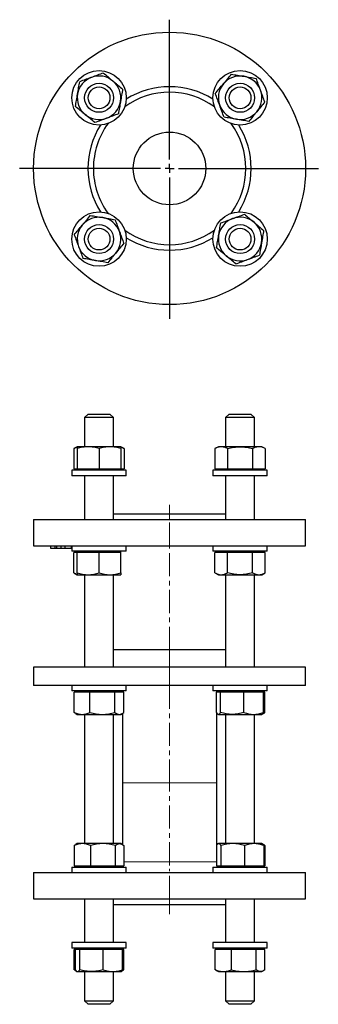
# Model space of a CAD drawing. Header units: millimetres. Extents: x 25 to 573, y 24 to 567.
# Tile 1 of 2: x 25 to 190, y 24 to 567. Entities that reach past the tile are written whole.
import ezdxf

# ---------------------------------------------------------------- set-up
doc = ezdxf.new("R2010")
doc.units = ezdxf.units.MM
doc.linetypes.add('CENTERX2', pattern=[20.32, 12.7, -2.54, 2.54, -2.54])
doc.layers.add('FORMAT', color=7, linetype='Continuous')

# ---------------------------------------------------------------- blocks, each defined once
blk = doc.blocks.new('SW_CENTERMARKSYMBOL_0')
at = {"layer": 'FORMAT', "color": 0}
for p, q in [((0, 5), (0, 81.9)), ((-5, 0), (-82.67, 0)), ((0, 0), (-2.5, 0)), ((0, 0), (0, 2.5)), ((0, 0), (0, -2.5)), ((0, 0), (2.5, 0)), ((5, 0), (82.04, 0)), ((0, -5), (0, -82.81))]:
    blk.add_line(p, q, dxfattribs=at)

msp = doc.modelspace()

# ---------------------------------------------------------------- linework, layer by layer
at = {"color": 7, "linetype": 'Continuous', "lineweight": 25}
for p, q in [((62.76, 349.44), (60.76, 347.44)), ((60.76, 347.44), (60.76, 331.44)), ((76.76, 347.44), (60.76, 347.44)), ((62.76, 349.44), (74.76, 349.44)), ((76.76, 347.44), (74.76, 349.44)), ((76.76, 331.44), (76.76, 347.44)), ((140.55, 349.44), (138.55, 347.44)), ((138.55, 347.44), (138.55, 331.44)), ((145.57, 347.44), (138.55, 347.44)), ((140.55, 349.44), (145.81, 349.44)), ((154.55, 347.44), (145.57, 347.44)), ((145.81, 349.44), (152.55, 349.44)), ((154.55, 347.44), (152.55, 349.44)), ((154.55, 331.44), (154.55, 347.44)), ((56.76, 331.44), (54.91, 330.37)), ((62.76, 331.44), (56.76, 331.44)), ((74.76, 331.44), (62.76, 331.44)), ((80.76, 331.44), (74.76, 331.44)), ((82.62, 330.37), (80.76, 331.44)), ((134.55, 331.44), (132.69, 330.37)), ((136.15, 331.44), (134.55, 331.44)), ((146.55, 331.44), (136.15, 331.44)), ((156.94, 331.44), (146.55, 331.44)), ((158.55, 331.44), (156.94, 331.44)), ((160.4, 330.37), (158.55, 331.44)), ((54.91, 330.37), (54.91, 319.24)), ((56.76, 330.37), (56.76, 319.24)), ((68.76, 330.37), (68.76, 319.24)), ((80.76, 330.37), (80.76, 319.24)), ((82.62, 330.37), (82.62, 319.24)), ((132.69, 330.37), (132.69, 319.24)), ((139.62, 330.37), (139.62, 319.24)), ((153.47, 330.37), (153.47, 319.24)), ((160.4, 330.37), (160.4, 319.24)), ((53.76, 318.44), (53.76, 315.44)), ((83.76, 318.44), (53.76, 318.44)), ((83.76, 315.44), (53.76, 315.44)), ((54.91, 319.24), (56.76, 319.24)), ((56.76, 319.24), (56.76, 318.44)), ((56.76, 319.24), (62.76, 319.24)), ((60.76, 315.44), (60.76, 291.44)), ((62.76, 319.24), (68.76, 319.24)), ((68.76, 319.24), (74.76, 319.24)), ((74.76, 319.24), (80.76, 319.24)), ((76.76, 291.44), (76.76, 315.44)), ((80.76, 318.44), (80.76, 319.24)), ((80.76, 319.24), (82.62, 319.24)), ((83.76, 315.44), (83.76, 318.44)), ((131.55, 318.44), (131.55, 315.44)), ((146.55, 318.44), (131.55, 318.44)), ((146.55, 315.44), (131.55, 315.44)), ((132.69, 319.24), (136.15, 319.24)), ((134.55, 319.24), (134.55, 318.44)), ((136.15, 319.24), (139.62, 319.24)), ((138.55, 315.44), (138.55, 291.44)), ((139.62, 319.24), (146.55, 319.24)), ((146.55, 319.24), (153.47, 319.24)), ((161.55, 318.44), (146.55, 318.44)), ((161.55, 315.44), (146.55, 315.44)), ((153.47, 319.24), (156.94, 319.24)), ((154.55, 291.44), (154.55, 315.44)), ((156.94, 319.24), (160.4, 319.24)), ((158.55, 318.44), (158.55, 319.24)), ((161.55, 315.44), (161.55, 318.44)), ((76.76, 294.44), (138.55, 294.44)), ((32.66, 291.44), (32.66, 276.94)), ((32.66, 291.44), (182.66, 291.44)), ((182.66, 276.94), (182.66, 291.44)), ((32.66, 276.94), (182.66, 276.94)), ((42.23, 275.44), (42.23, 276.94)), ((44.6, 275.44), (44.6, 276.94)), ((45.51, 275.44), (45.51, 276.94)), ((47.8, 275.44), (47.8, 276.94)), ((50.03, 275.44), (50.03, 276.94)), ((53.66, 275.44), (53.66, 276.94)), ((53.76, 276.94), (53.76, 273.94)), ((83.76, 273.94), (83.76, 276.94)), ((131.55, 276.94), (131.55, 273.94)), ((161.55, 273.94), (161.55, 276.94)), ((44.6, 275.44), (42.23, 275.44)), ((45.51, 275.44), (44.6, 275.44)), ((47.8, 275.44), (45.51, 275.44)), ((50.03, 275.44), (47.8, 275.44)), ((53.66, 275.44), (50.03, 275.44)), ((83.76, 273.94), (53.76, 273.94)), ((54.91, 262.01), (54.91, 273.14)), ((56.76, 273.14), (54.91, 273.14)), ((56.76, 273.94), (56.76, 273.14)), ((56.76, 262.01), (56.76, 273.14)), ((62.76, 273.14), (56.76, 273.14)), ((68.76, 273.14), (62.76, 273.14)), ((68.76, 262.01), (68.76, 273.14)), ((74.76, 273.14), (68.76, 273.14)), ((80.76, 273.14), (74.76, 273.14)), ((80.76, 273.14), (80.76, 273.94)), ((80.76, 262.01), (80.76, 273.14)), ((146.55, 273.94), (131.55, 273.94)), ((132.69, 262.01), (132.69, 273.14)), ((136.15, 273.14), (132.69, 273.14)), ((134.55, 273.94), (134.55, 273.14)), ((139.62, 273.14), (136.15, 273.14)), ((139.62, 262.01), (139.62, 273.14)), ((146.55, 273.14), (139.62, 273.14)), ((161.55, 273.94), (146.55, 273.94)), ((153.47, 273.14), (146.55, 273.14)), ((153.47, 262.01), (153.47, 273.14)), ((156.94, 273.14), (153.47, 273.14)), ((160.4, 273.14), (156.94, 273.14)), ((158.55, 273.14), (158.55, 273.94)), ((160.4, 262.01), (160.4, 273.14)), ((54.91, 262.01), (56.76, 260.94)), ((56.76, 260.94), (62.76, 260.94)), ((60.76, 260.94), (60.76, 210.04)), ((62.76, 260.94), (74.76, 260.94)), ((74.76, 260.94), (80.76, 260.94)), ((76.76, 210.04), (76.76, 260.94)), ((132.69, 262.01), (134.55, 260.94)), ((134.55, 260.94), (136.15, 260.94)), ((136.15, 260.94), (146.55, 260.94)), ((138.55, 260.94), (138.55, 210.04)), ((146.55, 260.94), (156.94, 260.94)), ((154.55, 210.04), (154.55, 260.94)), ((156.94, 260.94), (158.55, 260.94)), ((158.55, 260.94), (160.4, 262.01)), ((138.55, 219.54), (76.76, 219.54)), ((32.66, 210.04), (32.66, 200.04)), ((182.66, 210.04), (32.66, 210.04)), ((182.66, 200.04), (182.66, 210.04)), ((182.66, 200.04), (32.66, 200.04)), ((53.76, 200.04), (53.76, 197.04)), ((83.76, 197.04), (53.76, 197.04)), ((55.07, 185.11), (55.07, 196.24)), ((59.42, 196.24), (55.07, 196.24)), ((56.76, 197.04), (56.76, 196.24)), ((63.77, 196.24), (59.42, 196.24)), ((63.77, 185.11), (63.77, 196.24)), ((70.62, 196.24), (63.77, 196.24)), ((77.46, 196.24), (70.62, 196.24)), ((77.46, 185.11), (77.46, 196.24)), ((79.96, 196.24), (77.46, 196.24)), ((82.45, 196.24), (79.96, 196.24)), ((80.76, 196.24), (80.76, 197.04)), ((81.66, 197.04), (81.66, 196.24)), ((82.45, 185.11), (82.45, 196.24)), ((83.76, 197.04), (83.76, 200.04)), ((131.55, 200.04), (131.55, 197.04)), ((146.55, 197.04), (131.55, 197.04)), ((133.62, 185.11), (133.62, 196.24)), ((134.69, 196.24), (133.62, 196.24)), ((133.66, 196.24), (133.66, 197.04)), ((134.55, 197.04), (134.55, 196.24)), ((135.76, 196.24), (134.69, 196.24)), ((135.76, 185.11), (135.76, 196.24)), ((142.22, 196.24), (135.76, 196.24)), ((148.68, 196.24), (142.22, 196.24)), ((161.55, 197.04), (146.55, 197.04)), ((148.68, 185.11), (148.68, 196.24)), ((154.08, 196.24), (148.68, 196.24)), ((159.47, 196.24), (154.08, 196.24)), ((158.55, 196.24), (158.55, 197.04)), ((159.47, 185.11), (159.47, 196.24)), ((160.24, 196.24), (159.47, 196.24)), ((160.24, 185.11), (160.24, 196.24)), ((161.55, 197.04), (161.55, 200.04)), ((55.9, 184.54), (56.76, 184.04)), ((80.76, 184.04), (81.63, 184.54)), ((81.66, 184.56), (81.66, 146.44)), ((133.66, 146.44), (133.66, 185.05)), ((133.66, 184.77), (133.87, 184.69)), ((133.68, 184.54), (133.66, 184.56)), ((133.68, 184.54), (134.36, 184.14)), ((158.7, 184.12), (159.41, 184.54)), ((56.76, 184.04), (59.42, 184.04)), ((59.42, 184.04), (70.62, 184.04)), ((60.76, 184.04), (60.76, 112.94)), ((70.62, 184.04), (79.96, 184.04)), ((76.76, 112.94), (76.76, 184.04)), ((79.96, 184.04), (80.76, 184.04)), ((134.4, 184.12), (134.55, 184.04)), ((134.55, 184.04), (134.69, 184.04)), ((134.69, 184.04), (142.22, 184.04)), ((138.55, 184.04), (138.55, 112.94)), ((142.22, 184.04), (154.08, 184.04)), ((154.08, 184.04), (158.55, 184.04)), ((154.55, 112.94), (154.55, 184.04)), ((158.55, 184.04), (158.7, 184.12)), ((81.66, 146.44), (81.66, 112.42)), ((133.66, 112.09), (133.66, 146.44)), ((55.13, 111.87), (55.13, 100.74)), ((56.76, 112.94), (56.01, 112.5)), ((59.6, 112.94), (56.76, 112.94)), ((70.89, 112.94), (59.6, 112.94)), ((64.08, 111.87), (64.08, 100.74)), ((80.06, 112.94), (70.89, 112.94)), ((77.71, 111.87), (77.71, 100.74)), ((80.76, 112.94), (80.06, 112.94)), ((81.52, 112.5), (80.76, 112.94)), ((82.4, 111.87), (82.4, 100.74)), ((133.51, 111.87), (133.51, 100.74)), ((133.73, 112.21), (133.66, 112.18)), ((134.31, 112.8), (133.79, 112.5)), ((134.55, 112.94), (134.35, 112.83)), ((134.74, 112.94), (134.55, 112.94)), ((142.49, 112.94), (134.74, 112.94)), ((135.97, 111.87), (135.97, 100.74)), ((154.3, 112.94), (142.49, 112.94)), ((149.01, 111.87), (149.01, 100.74)), ((158.55, 112.94), (154.3, 112.94)), ((158.74, 112.83), (158.55, 112.94)), ((159.3, 112.5), (158.74, 112.83)), ((159.59, 111.87), (159.59, 100.74)), ((160.18, 111.87), (160.18, 100.74)), ((53.76, 99.94), (53.76, 96.94)), ((53.76, 99.94), (83.76, 99.94)), ((55.13, 100.74), (59.6, 100.74)), ((56.76, 100.74), (56.76, 99.94)), ((59.6, 100.74), (64.08, 100.74)), ((64.08, 100.74), (70.89, 100.74)), ((70.89, 100.74), (77.71, 100.74)), ((77.71, 100.74), (80.06, 100.74)), ((80.06, 100.74), (82.4, 100.74)), ((80.76, 99.94), (80.76, 100.74)), ((83.76, 96.94), (83.76, 99.94)), ((131.55, 99.94), (131.55, 96.94)), ((131.55, 99.94), (161.55, 99.94)), ((133.51, 100.74), (134.74, 100.74)), ((134.55, 100.74), (134.55, 99.94)), ((134.74, 100.74), (135.97, 100.74)), ((135.97, 100.74), (142.49, 100.74)), ((142.49, 100.74), (149.01, 100.74)), ((149.01, 100.74), (154.3, 100.74)), ((154.3, 100.74), (159.59, 100.74)), ((158.55, 99.94), (158.55, 100.74)), ((159.59, 100.74), (160.18, 100.74)), ((161.55, 96.94), (161.55, 99.94)), ((32.66, 96.94), (32.66, 82.44)), ((32.66, 96.94), (182.66, 96.94)), ((182.66, 82.44), (182.66, 96.94)), ((32.66, 82.44), (182.66, 82.44)), ((60.76, 82.44), (60.76, 58.44)), ((76.76, 58.44), (76.76, 82.44)), ((138.55, 82.44), (138.55, 58.44)), ((154.55, 58.44), (154.55, 82.44)), ((76.76, 79.44), (138.55, 79.44)), ((53.76, 58.44), (53.76, 55.44)), ((83.76, 58.44), (53.76, 58.44)), ((83.76, 55.44), (53.76, 55.44)), ((55.11, 43.51), (55.11, 54.64)), ((55.77, 54.64), (55.11, 54.64)), ((55.77, 43.51), (55.77, 54.64)), ((56.94, 54.64), (55.77, 54.64)), ((56.76, 55.44), (56.76, 54.64)), ((58.11, 54.64), (56.94, 54.64)), ((58.11, 43.51), (58.11, 54.64)), ((64.61, 54.64), (58.11, 54.64)), ((71.11, 54.64), (64.61, 54.64)), ((71.11, 43.51), (71.11, 54.64)), ((76.43, 54.64), (71.11, 54.64)), ((81.76, 54.64), (76.43, 54.64)), ((80.76, 54.64), (80.76, 55.44)), ((81.76, 43.51), (81.76, 54.64)), ((82.42, 54.64), (81.76, 54.64)), ((82.42, 43.51), (82.42, 54.64)), ((83.76, 55.44), (83.76, 58.44)), ((131.55, 58.44), (131.55, 55.44)), ((146.55, 58.44), (131.55, 58.44)), ((146.55, 55.44), (131.55, 55.44)), ((132.89, 43.51), (132.89, 54.64)), ((137.32, 54.64), (132.89, 54.64)), ((134.55, 55.44), (134.55, 54.64)), ((141.75, 54.64), (137.32, 54.64)), ((141.75, 43.51), (141.75, 54.64)), ((148.57, 54.64), (141.75, 54.64)), ((161.55, 58.44), (146.55, 58.44)), ((161.55, 55.44), (146.55, 55.44)), ((155.4, 54.64), (148.57, 54.64)), ((155.4, 43.51), (155.4, 54.64)), ((157.8, 54.64), (155.4, 54.64)), ((160.2, 54.64), (157.8, 54.64)), ((158.55, 54.64), (158.55, 55.44)), ((160.2, 43.51), (160.2, 54.64)), ((161.55, 55.44), (161.55, 58.44)), ((55.97, 42.9), (56.56, 42.56)), ((56.59, 42.54), (56.76, 42.44)), ((56.76, 42.44), (56.94, 42.44)), ((56.94, 42.44), (64.61, 42.44)), ((60.76, 42.44), (60.76, 26.44)), ((64.61, 42.44), (76.43, 42.44)), ((76.43, 42.44), (80.76, 42.44)), ((76.76, 26.44), (76.76, 42.44)), ((80.76, 42.44), (80.94, 42.54)), ((80.94, 42.54), (81.56, 42.9)), ((133.75, 42.9), (134.55, 42.44)), ((134.55, 42.44), (137.32, 42.44)), ((137.32, 42.44), (148.57, 42.44)), ((138.55, 42.44), (138.55, 26.44)), ((148.57, 42.44), (157.8, 42.44)), ((154.55, 26.44), (154.55, 42.44)), ((157.8, 42.44), (158.55, 42.44)), ((158.55, 42.44), (159.34, 42.9)), ((60.76, 26.44), (62.76, 24.44)), ((60.76, 26.44), (76.76, 26.44)), ((74.76, 24.44), (62.76, 24.44)), ((74.76, 24.44), (76.76, 26.44)), ((138.55, 26.44), (140.55, 24.44)), ((138.55, 26.44), (145.57, 26.44)), ((145.81, 24.44), (140.55, 24.44)), ((145.57, 26.44), (154.55, 26.44)), ((152.55, 24.44), (145.81, 24.44)), ((152.55, 24.44), (154.55, 26.44))]:
    msp.add_line(p, q, dxfattribs=at)
at = {"color": 8, "linetype": 'Continuous', "lineweight": 18}
for p, q in [((81.66, 146.44), (133.66, 146.44)), ((82.4, 102.94), (133.51, 102.94))]:
    msp.add_line(p, q, dxfattribs=at)
at = {"color": 7, "linetype": 'Continuous', "lineweight": 25}
for centre, radius in [((107.66, 484.66), 75), ((68.76, 523.55), 15), ((146.55, 523.55), 15), ((68.76, 523.55), 8), ((146.55, 523.55), 8), ((68.76, 523.55), 6), ((146.55, 523.55), 6), ((107.66, 484.66), 20), ((68.76, 445.76), 15), ((146.55, 445.76), 15), ((68.76, 445.76), 8), ((68.76, 445.76), 6), ((146.55, 445.76), 8), ((146.55, 445.76), 6)]:
    msp.add_circle(centre, radius, dxfattribs=at)
for centre, radius, start, end in [((68.76, 523.55), 12, 110.2654, 170.2654), ((68.76, 523.55), 12, 50.2654, 110.2654), ((68.76, 523.55), 12, 350.2654, 50.2654), ((146.55, 523.55), 12, 80.2654, 140.2654), ((146.55, 523.55), 12, 20.2654, 80.2654), ((107.66, 484.66), 42, 53.93, 126.07), ((107.66, 484.66), 45, 57.9035, 122.0965), ((146.55, 523.55), 12, 140.2654, 200.2654), ((146.55, 523.55), 12, 320.2654, 20.2654), ((68.76, 523.55), 12, 170.2654, 230.2654), ((68.76, 523.55), 12, 290.2654, 350.2654), ((146.55, 523.55), 12, 200.2654, 260.2654), ((146.55, 523.55), 12, 260.2654, 320.2654), ((68.76, 523.55), 12, 230.2654, 290.2654), ((107.66, 484.66), 45, 147.9035, 180), ((107.66, 484.66), 42, 143.93, 180), ((107.66, 484.66), 42, 323.93, 36.07), ((107.66, 484.66), 45, 327.9035, 32.0965), ((107.66, 484.66), 45, 180, 212.0965), ((107.66, 484.66), 42, 180, 216.07), ((68.76, 445.76), 12, 80.2654, 140.2654), ((68.76, 445.76), 12, 20.2654, 80.2654), ((146.55, 445.76), 12, 110.2654, 170.2654), ((146.55, 445.76), 12, 50.2654, 110.2654), ((68.76, 445.76), 12, 140.2654, 200.2654), ((107.66, 484.66), 42, 233.93, 306.07), ((146.55, 445.76), 12, 350.2654, 50.2654), ((68.76, 445.76), 12, 320.2654, 20.2654), ((107.66, 484.66), 45, 237.9035, 302.0965), ((146.55, 445.76), 12, 170.2654, 230.2654), ((68.76, 445.76), 12, 200.2654, 260.2654), ((146.55, 445.76), 12, 290.2654, 350.2654), ((68.76, 445.76), 12, 260.2654, 320.2654), ((146.55, 445.76), 12, 230.2654, 290.2654), ((75.66, 102.94), 6, 330, 338.4898), ((139.66, 102.94), 6, 201.5102, 210)]:
    msp.add_arc(centre, radius, start, end, dxfattribs=at)
for points, knots in [([(71.11, 537.2), (70.05, 536.81), (68.97, 536.41), (66.8, 535.61), (65.71, 535.21), (64.61, 534.8)], [0, 0, 0, 0, 0.5, 0.5, 1, 1, 1, 1]), ([(71.11, 537.2), (71.98, 536.48), (72.86, 535.75), (74.63, 534.27), (75.53, 533.53), (76.43, 532.77)], [0, 0, 0, 0, 0.5, 0.5, 1, 1, 1, 1]), ([(56.94, 525.58), (57.04, 526.15), (57.14, 526.74), (57.33, 527.89), (57.43, 528.46), (57.72, 530.17), (57.92, 531.29), (58.11, 532.4)], [0, 0, 0, 0, 0.25, 0.25, 0.5, 0.5, 1, 1, 1, 1]), ([(64.61, 534.8), (64.06, 534.6), (63.51, 534.4), (62.4, 533.99), (61.85, 533.79), (60.22, 533.18), (59.16, 532.79), (58.11, 532.4)], [0, 0, 0, 0, 0.25, 0.25, 0.5, 0.5, 1, 1, 1, 1]), ([(76.43, 532.77), (76.89, 532.4), (77.34, 532.02), (78.24, 531.27), (78.69, 530.9), (80.02, 529.8), (80.89, 529.07), (81.76, 528.35)], [0, 0, 0, 0, 0.25, 0.25, 0.5, 0.5, 1, 1, 1, 1]), ([(137.32, 531.22), (137.69, 531.67), (138.07, 532.12), (138.82, 533.02), (139.19, 533.47), (140.3, 534.8), (141.02, 535.68), (141.75, 536.54)], [0, 0, 0, 0, 0.25, 0.25, 0.5, 0.5, 1, 1, 1, 1]), ([(141.75, 536.54), (142.86, 536.35), (143.99, 536.16), (146.26, 535.77), (147.41, 535.57), (148.57, 535.37)], [0, 0, 0, 0, 0.5, 0.5, 1, 1, 1, 1]), ([(148.57, 535.37), (149.15, 535.27), (149.74, 535.17), (150.89, 534.98), (151.46, 534.88), (153.17, 534.59), (154.29, 534.39), (155.4, 534.2)], [0, 0, 0, 0, 0.25, 0.25, 0.5, 0.5, 1, 1, 1, 1]), ([(157.8, 527.7), (157.6, 528.25), (157.4, 528.8), (156.99, 529.91), (156.79, 530.46), (156.18, 532.09), (155.79, 533.15), (155.4, 534.2)], [0, 0, 0, 0, 0.25, 0.25, 0.5, 0.5, 1, 1, 1, 1]), ([(81.76, 528.35), (81.57, 527.23), (81.38, 526.1), (80.99, 523.83), (80.79, 522.68), (80.59, 521.52)], [0, 0, 0, 0, 0.5, 0.5, 1, 1, 1, 1]), ([(132.89, 525.89), (133.61, 526.76), (134.34, 527.64), (135.82, 529.41), (136.56, 530.31), (137.32, 531.22)], [0, 0, 0, 0, 0.5, 0.5, 1, 1, 1, 1]), ([(135.29, 519.39), (135.09, 519.94), (134.88, 520.49), (134.47, 521.6), (134.27, 522.15), (133.67, 523.77), (133.28, 524.84), (132.89, 525.89)], [0, 0, 0, 0, 0.25, 0.25, 0.5, 0.5, 1, 1, 1, 1]), ([(160.2, 521.2), (159.81, 522.26), (159.41, 523.34), (158.61, 525.51), (158.21, 526.6), (157.8, 527.7)], [0, 0, 0, 0, 0.5, 0.5, 1, 1, 1, 1]), ([(55.77, 518.75), (55.96, 519.86), (56.15, 520.99), (56.54, 523.26), (56.74, 524.41), (56.94, 525.58)], [0, 0, 0, 0, 0.5, 0.5, 1, 1, 1, 1]), ([(80.59, 521.52), (80.49, 520.94), (80.39, 520.36), (80.19, 519.2), (80.1, 518.63), (79.8, 516.93), (79.61, 515.8), (79.42, 514.69)], [0, 0, 0, 0, 0.25, 0.25, 0.5, 0.5, 1, 1, 1, 1]), ([(160.2, 521.2), (159.48, 520.33), (158.75, 519.45), (157.27, 517.68), (156.53, 516.78), (155.77, 515.88)], [0, 0, 0, 0, 0.5, 0.5, 1, 1, 1, 1]), ([(61.09, 514.32), (60.64, 514.69), (60.19, 515.07), (59.29, 515.82), (58.84, 516.19), (57.51, 517.3), (56.63, 518.02), (55.77, 518.75)], [0, 0, 0, 0, 0.25, 0.25, 0.5, 0.5, 1, 1, 1, 1]), ([(137.69, 512.89), (137.3, 513.95), (136.9, 515.03), (136.1, 517.2), (135.69, 518.29), (135.29, 519.39)], [0, 0, 0, 0, 0.5, 0.5, 1, 1, 1, 1]), ([(155.77, 515.88), (155.4, 515.42), (155.02, 514.97), (154.27, 514.07), (153.9, 513.62), (152.8, 512.29), (152.07, 511.42), (151.35, 510.55)], [0, 0, 0, 0, 0.25, 0.25, 0.5, 0.5, 1, 1, 1, 1]), ([(66.42, 509.89), (65.55, 510.61), (64.67, 511.34), (62.9, 512.82), (62, 513.56), (61.09, 514.32)], [0, 0, 0, 0, 0.5, 0.5, 1, 1, 1, 1]), ([(72.92, 512.29), (72.37, 512.09), (71.82, 511.88), (70.71, 511.47), (70.17, 511.27), (68.54, 510.67), (67.47, 510.28), (66.42, 509.89)], [0, 0, 0, 0, 0.25, 0.25, 0.5, 0.5, 1, 1, 1, 1]), ([(79.42, 514.69), (78.36, 514.3), (77.28, 513.9), (75.11, 513.1), (74.02, 512.69), (72.92, 512.29)], [0, 0, 0, 0, 0.5, 0.5, 1, 1, 1, 1]), ([(144.52, 511.72), (143.94, 511.82), (143.36, 511.92), (142.2, 512.12), (141.63, 512.21), (139.93, 512.51), (138.8, 512.7), (137.69, 512.89)], [0, 0, 0, 0, 0.25, 0.25, 0.5, 0.5, 1, 1, 1, 1]), ([(151.35, 510.55), (150.23, 510.74), (149.1, 510.93), (146.83, 511.32), (145.68, 511.52), (144.52, 511.72)], [0, 0, 0, 0, 0.5, 0.5, 1, 1, 1, 1]), ([(59.54, 453.44), (59.91, 453.89), (60.29, 454.34), (61.04, 455.24), (61.41, 455.69), (62.51, 457.02), (63.24, 457.89), (63.96, 458.76)], [0, 0, 0, 0, 0.25, 0.25, 0.5, 0.5, 1, 1, 1, 1]), ([(63.96, 458.76), (65.08, 458.57), (66.21, 458.38), (68.48, 457.99), (69.63, 457.79), (70.79, 457.59)], [0, 0, 0, 0, 0.5, 0.5, 1, 1, 1, 1]), ([(70.79, 457.59), (71.37, 457.49), (71.95, 457.39), (73.11, 457.19), (73.68, 457.1), (75.38, 456.8), (76.51, 456.61), (77.62, 456.42)], [0, 0, 0, 0, 0.25, 0.25, 0.5, 0.5, 1, 1, 1, 1]), ([(77.62, 456.42), (78.01, 455.36), (78.41, 454.28), (79.21, 452.11), (79.62, 451.02), (80.02, 449.92)], [0, 0, 0, 0, 0.5, 0.5, 1, 1, 1, 1]), ([(135.89, 454.62), (136.95, 455.01), (138.03, 455.41), (140.2, 456.21), (141.29, 456.62), (142.39, 457.02)], [0, 0, 0, 0, 0.5, 0.5, 1, 1, 1, 1]), ([(142.39, 457.02), (142.94, 457.22), (143.49, 457.43), (144.6, 457.84), (145.15, 458.04), (146.77, 458.64), (147.84, 459.03), (148.89, 459.42)], [0, 0, 0, 0, 0.25, 0.25, 0.5, 0.5, 1, 1, 1, 1]), ([(148.89, 459.42), (149.76, 458.7), (150.64, 457.97), (152.41, 456.49), (153.31, 455.75), (154.22, 454.99)], [0, 0, 0, 0, 0.5, 0.5, 1, 1, 1, 1]), ([(55.11, 448.11), (55.83, 448.98), (56.56, 449.86), (58.04, 451.63), (58.78, 452.53), (59.54, 453.44)], [0, 0, 0, 0, 0.5, 0.5, 1, 1, 1, 1]), ([(134.72, 447.79), (134.82, 448.37), (134.92, 448.96), (135.12, 450.11), (135.21, 450.68), (135.51, 452.38), (135.7, 453.51), (135.89, 454.62)], [0, 0, 0, 0, 0.25, 0.25, 0.5, 0.5, 1, 1, 1, 1]), ([(154.22, 454.99), (154.67, 454.62), (155.12, 454.24), (156.02, 453.49), (156.47, 453.12), (157.8, 452.02), (158.68, 451.29), (159.54, 450.56)], [0, 0, 0, 0, 0.25, 0.25, 0.5, 0.5, 1, 1, 1, 1]), ([(159.54, 450.56), (159.35, 449.45), (159.16, 448.32), (158.77, 446.05), (158.57, 444.9), (158.37, 443.74)], [0, 0, 0, 0, 0.5, 0.5, 1, 1, 1, 1]), ([(55.11, 448.11), (55.5, 447.05), (55.9, 445.97), (56.7, 443.8), (57.1, 442.71), (57.51, 441.61)], [0, 0, 0, 0, 0.5, 0.5, 1, 1, 1, 1]), ([(80.02, 449.92), (80.22, 449.37), (80.43, 448.82), (80.84, 447.71), (81.04, 447.17), (81.64, 445.54), (82.03, 444.47), (82.42, 443.42)], [0, 0, 0, 0, 0.25, 0.25, 0.5, 0.5, 1, 1, 1, 1]), ([(133.55, 440.97), (133.74, 442.08), (133.93, 443.21), (134.32, 445.48), (134.52, 446.63), (134.72, 447.79)], [0, 0, 0, 0, 0.5, 0.5, 1, 1, 1, 1]), ([(57.51, 441.61), (57.71, 441.06), (57.91, 440.51), (58.32, 439.4), (58.52, 438.85), (59.13, 437.22), (59.52, 436.16), (59.91, 435.11)], [0, 0, 0, 0, 0.25, 0.25, 0.5, 0.5, 1, 1, 1, 1]), ([(82.42, 443.42), (81.7, 442.55), (80.97, 441.67), (79.49, 439.9), (78.75, 439), (77.99, 438.09)], [0, 0, 0, 0, 0.5, 0.5, 1, 1, 1, 1]), ([(138.88, 436.54), (138.42, 436.91), (137.97, 437.29), (137.07, 438.04), (136.62, 438.41), (135.29, 439.51), (134.42, 440.24), (133.55, 440.97)], [0, 0, 0, 0, 0.25, 0.25, 0.5, 0.5, 1, 1, 1, 1]), ([(158.37, 443.74), (158.27, 443.16), (158.17, 442.57), (157.98, 441.42), (157.88, 440.85), (157.59, 439.14), (157.39, 438.02), (157.2, 436.91)], [0, 0, 0, 0, 0.25, 0.25, 0.5, 0.5, 1, 1, 1, 1]), ([(66.74, 433.94), (66.16, 434.04), (65.57, 434.14), (64.42, 434.33), (63.85, 434.43), (62.14, 434.72), (61.02, 434.92), (59.91, 435.11)], [0, 0, 0, 0, 0.25, 0.25, 0.5, 0.5, 1, 1, 1, 1]), ([(73.56, 432.77), (72.45, 432.96), (71.32, 433.15), (69.05, 433.54), (67.9, 433.74), (66.74, 433.94)], [0, 0, 0, 0, 0.5, 0.5, 1, 1, 1, 1]), ([(77.99, 438.09), (77.62, 437.64), (77.24, 437.19), (76.49, 436.29), (76.12, 435.84), (75.01, 434.51), (74.29, 433.64), (73.56, 432.77)], [0, 0, 0, 0, 0.25, 0.25, 0.5, 0.5, 1, 1, 1, 1]), ([(144.2, 432.11), (143.33, 432.83), (142.45, 433.56), (140.68, 435.04), (139.78, 435.78), (138.88, 436.54)], [0, 0, 0, 0, 0.5, 0.5, 1, 1, 1, 1]), ([(144.2, 432.11), (145.26, 432.5), (146.34, 432.9), (148.51, 433.7), (149.6, 434.1), (150.7, 434.51)], [0, 0, 0, 0, 0.5, 0.5, 1, 1, 1, 1]), ([(150.7, 434.51), (151.25, 434.71), (151.8, 434.91), (152.91, 435.32), (153.46, 435.52), (155.09, 436.13), (156.15, 436.52), (157.2, 436.91)], [0, 0, 0, 0, 0.25, 0.25, 0.5, 0.5, 1, 1, 1, 1]), ([(56.76, 331.19), (56.68, 331.16), (56.42, 331.09), (55.97, 330.91), (55.44, 330.66), (55.08, 330.47), (54.91, 330.37)], [0, 0, 0, 0, 0.1328524, 0.4218386, 0.7109558, 1, 1, 1, 1]), ([(62.76, 331.44), (62.25, 331.44), (61.74, 331.41), (60.73, 331.32), (60.23, 331.24), (58.73, 330.96), (57.74, 330.69), (56.76, 330.37)], [0, 0, 0, 0, 0.25, 0.25, 0.5, 0.5, 1, 1, 1, 1]), ([(56.76, 331.44), (56.76, 331.44), (56.76, 331.41), (56.76, 331.32), (56.76, 331.24), (56.76, 330.96), (56.76, 330.69), (56.76, 330.37)], [0, 0, 0, 0, 0.25, 0.25, 0.5, 0.5, 1, 1, 1, 1]), ([(68.76, 330.37), (67.78, 330.69), (66.79, 330.96), (64.8, 331.34), (63.79, 331.44), (62.76, 331.44)], [0, 0, 0, 0, 0.5, 0.5, 1, 1, 1, 1]), ([(74.76, 331.44), (74.25, 331.44), (73.74, 331.41), (72.73, 331.32), (72.23, 331.24), (70.73, 330.96), (69.74, 330.69), (68.76, 330.37)], [0, 0, 0, 0, 0.25, 0.25, 0.5, 0.5, 1, 1, 1, 1]), ([(80.76, 330.37), (79.78, 330.69), (78.79, 330.96), (76.8, 331.34), (75.79, 331.44), (74.76, 331.44)], [0, 0, 0, 0, 0.5, 0.5, 1, 1, 1, 1]), ([(80.76, 331.44), (80.76, 331.44), (80.76, 331.41), (80.76, 331.32), (80.76, 331.24), (80.76, 330.96), (80.76, 330.69), (80.76, 330.37)], [0, 0, 0, 0, 0.25, 0.25, 0.5, 0.5, 1, 1, 1, 1]), ([(82.62, 330.37), (82.43, 330.47), (82.06, 330.68), (81.49, 330.94), (81.06, 331.11), (80.82, 331.17), (80.76, 331.19)], [0, 0, 0, 0, 0.30517, 0.610427, 0.915525, 1, 1, 1, 1]), ([(136.15, 331.44), (135.86, 331.44), (135.56, 331.41), (134.98, 331.32), (134.69, 331.24), (133.82, 330.96), (133.25, 330.69), (132.69, 330.37)], [0, 0, 0, 0, 0.25, 0.25, 0.5, 0.5, 1, 1, 1, 1]), ([(139.62, 330.37), (139.05, 330.69), (138.48, 330.96), (137.33, 331.34), (136.74, 331.44), (136.15, 331.44)], [0, 0, 0, 0, 0.5, 0.5, 1, 1, 1, 1]), ([(139.62, 330.37), (140.74, 330.69), (141.9, 330.97), (144.21, 331.34), (145.38, 331.44), (146.55, 331.44)], [0, 0, 0, 0, 0.5, 0.5, 1, 1, 1, 1]), ([(146.55, 331.44), (147.13, 331.44), (147.72, 331.41), (148.9, 331.32), (149.48, 331.24), (151.22, 330.96), (152.35, 330.69), (153.47, 330.37)], [0, 0, 0, 0, 0.25, 0.25, 0.5, 0.5, 1, 1, 1, 1]), ([(156.94, 331.44), (156.64, 331.44), (156.35, 331.41), (155.76, 331.32), (155.47, 331.24), (154.61, 330.96), (154.04, 330.69), (153.47, 330.37)], [0, 0, 0, 0, 0.25, 0.25, 0.5, 0.5, 1, 1, 1, 1]), ([(160.4, 330.37), (159.84, 330.69), (159.26, 330.96), (158.11, 331.34), (157.53, 331.44), (156.94, 331.44)], [0, 0, 0, 0, 0.5, 0.5, 1, 1, 1, 1]), ([(54.91, 262.01), (55.09, 261.91), (55.47, 261.7), (56.03, 261.44), (56.47, 261.27), (56.71, 261.2), (56.76, 261.19)], [0, 0, 0, 0, 0.3051705, 0.6104273, 0.9155251, 1, 1, 1, 1]), ([(56.76, 262.01), (57.75, 261.68), (58.73, 261.41), (60.73, 261.04), (61.74, 260.94), (62.76, 260.94)], [0, 0, 0, 0, 0.5, 0.5, 1, 1, 1, 1]), ([(56.76, 262.01), (56.76, 261.69), (56.76, 261.41), (56.76, 261.04), (56.76, 260.94), (56.76, 260.94)], [0, 0, 0, 0, 0.5, 0.5, 1, 1, 1, 1]), ([(62.76, 260.94), (63.27, 260.94), (63.78, 260.96), (64.8, 261.06), (65.3, 261.13), (66.8, 261.42), (67.79, 261.68), (68.76, 262.01)], [0, 0, 0, 0, 0.25, 0.25, 0.5, 0.5, 1, 1, 1, 1]), ([(68.76, 262.01), (69.75, 261.68), (70.73, 261.41), (72.73, 261.04), (73.74, 260.94), (74.76, 260.94)], [0, 0, 0, 0, 0.5, 0.5, 1, 1, 1, 1]), ([(74.76, 260.94), (75.27, 260.94), (75.78, 260.96), (76.8, 261.06), (77.3, 261.13), (78.8, 261.42), (79.79, 261.68), (80.76, 262.01)], [0, 0, 0, 0, 0.25, 0.25, 0.5, 0.5, 1, 1, 1, 1]), ([(80.76, 262.01), (80.76, 261.69), (80.76, 261.41), (80.76, 261.04), (80.76, 260.94), (80.76, 260.94)], [0, 0, 0, 0, 0.5, 0.5, 1, 1, 1, 1]), ([(132.69, 262.01), (133.26, 261.68), (133.83, 261.41), (134.98, 261.04), (135.56, 260.94), (136.15, 260.94)], [0, 0, 0, 0, 0.5, 0.5, 1, 1, 1, 1]), ([(136.15, 260.94), (136.45, 260.94), (136.74, 260.96), (137.33, 261.06), (137.62, 261.13), (138.48, 261.42), (139.05, 261.68), (139.62, 262.01)], [0, 0, 0, 0, 0.25, 0.25, 0.5, 0.5, 1, 1, 1, 1]), ([(146.55, 260.94), (145.96, 260.94), (145.37, 260.96), (144.19, 261.06), (143.61, 261.14), (141.87, 261.42), (140.74, 261.69), (139.62, 262.01)], [0, 0, 0, 0, 0.25, 0.25, 0.5, 0.5, 1, 1, 1, 1]), ([(153.47, 262.01), (152.35, 261.69), (151.19, 261.41), (148.88, 261.04), (147.72, 260.94), (146.55, 260.94)], [0, 0, 0, 0, 0.5, 0.5, 1, 1, 1, 1]), ([(153.47, 262.01), (154.04, 261.68), (154.61, 261.41), (155.77, 261.04), (156.35, 260.94), (156.94, 260.94)], [0, 0, 0, 0, 0.5, 0.5, 1, 1, 1, 1]), ([(156.94, 260.94), (157.23, 260.94), (157.53, 260.96), (158.11, 261.06), (158.4, 261.13), (159.27, 261.42), (159.84, 261.68), (160.4, 262.01)], [0, 0, 0, 0, 0.25, 0.25, 0.5, 0.5, 1, 1, 1, 1]), ([(55.07, 185.11), (55.79, 184.78), (56.5, 184.51), (57.95, 184.14), (58.68, 184.04), (59.42, 184.04)], [0, 0, 0, 0, 0.5, 0.5, 1, 1, 1, 1]), ([(55.9, 184.54), (55.83, 184.58), (55.66, 184.68), (55.39, 184.86), (55.18, 185.03), (55.07, 185.11)], [0, 0, 0, 0, 0.234564, 0.617125, 1, 1, 1, 1]), ([(59.42, 184.04), (59.79, 184.04), (60.16, 184.06), (60.9, 184.16), (61.26, 184.23), (62.35, 184.51), (63.06, 184.78), (63.77, 185.11)], [0, 0, 0, 0, 0.25, 0.25, 0.5, 0.5, 1, 1, 1, 1]), ([(63.77, 185.11), (64.89, 184.78), (66.02, 184.51), (68.3, 184.14), (69.45, 184.04), (70.62, 184.04)], [0, 0, 0, 0, 0.5, 0.5, 1, 1, 1, 1]), ([(70.62, 184.04), (71.2, 184.04), (71.78, 184.06), (72.94, 184.16), (73.51, 184.23), (75.22, 184.51), (76.34, 184.78), (77.46, 185.11)], [0, 0, 0, 0, 0.25, 0.25, 0.5, 0.5, 1, 1, 1, 1]), ([(77.46, 185.11), (77.87, 184.78), (78.28, 184.51), (79.12, 184.14), (79.54, 184.04), (79.96, 184.04)], [0, 0, 0, 0, 0.5, 0.5, 1, 1, 1, 1]), ([(79.96, 184.04), (80.17, 184.04), (80.38, 184.06), (80.81, 184.16), (81.02, 184.23), (81.64, 184.52), (82.05, 184.79), (82.45, 185.11)], [0, 0, 0, 0, 0.25, 0.25, 0.5, 0.5, 1, 1, 1, 1]), ([(133.62, 185.11), (133.8, 184.78), (133.97, 184.51), (134.33, 184.14), (134.51, 184.04), (134.69, 184.04)], [0, 0, 0, 0, 0.5, 0.5, 1, 1, 1, 1]), ([(134.69, 184.04), (134.78, 184.04), (134.87, 184.06), (135.05, 184.16), (135.14, 184.23), (135.41, 184.51), (135.58, 184.78), (135.76, 185.11)], [0, 0, 0, 0, 0.25, 0.25, 0.5, 0.5, 1, 1, 1, 1]), ([(142.22, 184.04), (141.68, 184.04), (141.13, 184.06), (140.03, 184.16), (139.48, 184.23), (137.86, 184.52), (136.8, 184.79), (135.76, 185.11)], [0, 0, 0, 0, 0.25, 0.25, 0.5, 0.5, 1, 1, 1, 1]), ([(148.68, 185.11), (147.63, 184.78), (146.56, 184.51), (144.4, 184.14), (143.31, 184.04), (142.22, 184.04)], [0, 0, 0, 0, 0.5, 0.5, 1, 1, 1, 1]), ([(148.68, 185.11), (149.57, 184.78), (150.46, 184.51), (152.25, 184.14), (153.16, 184.04), (154.08, 184.04)], [0, 0, 0, 0, 0.5, 0.5, 1, 1, 1, 1]), ([(154.08, 184.04), (154.54, 184.04), (155, 184.06), (155.91, 184.16), (156.36, 184.23), (157.7, 184.51), (158.59, 184.78), (159.47, 185.11)], [0, 0, 0, 0, 0.25, 0.25, 0.5, 0.5, 1, 1, 1, 1]), ([(159.47, 185.11), (159.41, 185), (159.3, 184.8), (159.12, 184.54), (158.95, 184.32), (158.8, 184.19), (158.72, 184.14), (158.69, 184.13)], [0, 0, 0, 0, 0.225251, 0.450566, 0.675763, 0.905214, 1, 1, 1, 1]), ([(158.89, 184.28), (158.92, 184.29), (159.06, 184.35), (159.3, 184.47), (159.61, 184.65), (159.92, 184.86), (160.13, 185.03), (160.24, 185.11)], [0, 0, 0, 0, 0.067782, 0.297235, 0.526632, 0.763219, 1, 1, 1, 1]), ([(59.6, 112.94), (59.22, 112.94), (58.84, 112.91), (58.09, 112.82), (57.71, 112.74), (56.59, 112.46), (55.86, 112.19), (55.13, 111.87)], [0, 0, 0, 0, 0.25, 0.25, 0.5, 0.5, 1, 1, 1, 1]), ([(55.13, 111.87), (55.23, 111.95), (55.42, 112.11), (55.72, 112.32), (55.91, 112.45), (56.01, 112.5), (56.01, 112.5)], [0, 0, 0, 0, 0.335997, 0.67225, 0.993882, 1, 1, 1, 1]), ([(64.08, 111.87), (63.34, 112.19), (62.61, 112.46), (61.12, 112.84), (60.36, 112.94), (59.6, 112.94)], [0, 0, 0, 0, 0.5, 0.5, 1, 1, 1, 1]), ([(70.89, 112.94), (70.32, 112.94), (69.73, 112.91), (68.58, 112.82), (68.01, 112.74), (66.31, 112.46), (65.19, 112.19), (64.08, 111.87)], [0, 0, 0, 0, 0.25, 0.25, 0.5, 0.5, 1, 1, 1, 1]), ([(77.71, 111.87), (76.6, 112.19), (75.47, 112.46), (73.2, 112.84), (72.06, 112.94), (70.89, 112.94)], [0, 0, 0, 0, 0.5, 0.5, 1, 1, 1, 1]), ([(77.71, 111.87), (78.09, 112.19), (78.48, 112.47), (79.27, 112.84), (79.66, 112.94), (80.06, 112.94)], [0, 0, 0, 0, 0.5, 0.5, 1, 1, 1, 1]), ([(80.06, 112.94), (80.25, 112.94), (80.45, 112.91), (80.85, 112.82), (81.05, 112.74), (81.64, 112.46), (82.02, 112.19), (82.4, 111.87)], [0, 0, 0, 0, 0.25, 0.25, 0.5, 0.5, 1, 1, 1, 1]), ([(134.74, 112.94), (134.63, 112.94), (134.53, 112.91), (134.32, 112.82), (134.22, 112.74), (133.91, 112.46), (133.71, 112.19), (133.51, 111.87)], [0, 0, 0, 0, 0.25, 0.25, 0.5, 0.5, 1, 1, 1, 1]), ([(133.66, 112.42), (133.69, 112.44), (133.73, 112.47), (133.78, 112.5), (133.79, 112.5)], [0, 0, 0, 0, 0.6932272, 1, 1, 1, 1]), ([(135.97, 111.87), (135.76, 112.19), (135.56, 112.46), (135.15, 112.84), (134.95, 112.94), (134.74, 112.94)], [0, 0, 0, 0, 0.5, 0.5, 1, 1, 1, 1]), ([(142.49, 112.94), (141.93, 112.94), (141.38, 112.91), (140.27, 112.82), (139.72, 112.74), (138.09, 112.46), (137.02, 112.19), (135.97, 111.87)], [0, 0, 0, 0, 0.25, 0.25, 0.5, 0.5, 1, 1, 1, 1]), ([(149.01, 111.87), (147.94, 112.19), (146.86, 112.47), (144.68, 112.84), (143.59, 112.94), (142.49, 112.94)], [0, 0, 0, 0, 0.5, 0.5, 1, 1, 1, 1]), ([(154.3, 112.94), (153.85, 112.94), (153.4, 112.91), (152.5, 112.82), (152.06, 112.74), (150.74, 112.46), (149.87, 112.19), (149.01, 111.87)], [0, 0, 0, 0, 0.25, 0.25, 0.5, 0.5, 1, 1, 1, 1]), ([(159.59, 111.87), (158.72, 112.19), (157.85, 112.46), (156.09, 112.84), (155.2, 112.94), (154.3, 112.94)], [0, 0, 0, 0, 0.5, 0.5, 1, 1, 1, 1]), ([(158.74, 112.82), (158.77, 112.81), (158.86, 112.76), (159.02, 112.62), (159.21, 112.41), (159.4, 112.16), (159.52, 111.97), (159.59, 111.87)], [0, 0, 0, 0, 0.099695, 0.321726, 0.547768, 0.773913, 1, 1, 1, 1]), ([(160.18, 111.87), (160.08, 111.95), (159.89, 112.11), (159.59, 112.32), (159.3, 112.5), (159.08, 112.63), (158.95, 112.68), (158.92, 112.69)], [0, 0, 0, 0, 0.2362644, 0.4727083, 0.6988714, 0.9250882, 1, 1, 1, 1]), ([(55.11, 43.51), (55.35, 43.4), (55.64, 43.27), (55.94, 43.16), (56, 43.14)], [0, 0, 0, 0, 0.80223, 1, 1, 1, 1]), ([(55.97, 42.9), (55.89, 42.95), (55.7, 43.06), (55.41, 43.27), (55.21, 43.43), (55.11, 43.51)], [0, 0, 0, 0, 0.296779, 0.648246, 1, 1, 1, 1]), ([(55.77, 43.51), (55.96, 43.18), (56.15, 42.91), (56.54, 42.54), (56.74, 42.44), (56.94, 42.44)], [0, 0, 0, 0, 0.5, 0.5, 1, 1, 1, 1]), ([(56.94, 42.44), (57.04, 42.44), (57.14, 42.46), (57.33, 42.56), (57.43, 42.63), (57.72, 42.92), (57.92, 43.18), (58.11, 43.51)], [0, 0, 0, 0, 0.25, 0.25, 0.5, 0.5, 1, 1, 1, 1]), ([(64.61, 42.44), (64.06, 42.44), (63.51, 42.46), (62.4, 42.56), (61.85, 42.64), (60.22, 42.92), (59.16, 43.19), (58.11, 43.51)], [0, 0, 0, 0, 0.25, 0.25, 0.5, 0.5, 1, 1, 1, 1]), ([(71.11, 43.51), (70.05, 43.19), (68.97, 42.91), (66.8, 42.54), (65.71, 42.44), (64.61, 42.44)], [0, 0, 0, 0, 0.5, 0.5, 1, 1, 1, 1]), ([(71.11, 43.51), (71.98, 43.18), (72.86, 42.91), (74.63, 42.54), (75.53, 42.44), (76.43, 42.44)], [0, 0, 0, 0, 0.5, 0.5, 1, 1, 1, 1]), ([(76.43, 42.44), (76.89, 42.44), (77.34, 42.46), (78.24, 42.56), (78.69, 42.63), (80.02, 42.92), (80.89, 43.18), (81.76, 43.51)], [0, 0, 0, 0, 0.25, 0.25, 0.5, 0.5, 1, 1, 1, 1]), ([(81.76, 43.51), (81.7, 43.41), (81.57, 43.2), (81.38, 42.94), (81.19, 42.73), (81.04, 42.59), (80.96, 42.55), (80.94, 42.55)], [0, 0, 0, 0, 0.23361, 0.467286, 0.70084, 0.938805, 1, 1, 1, 1]), ([(81.13, 42.68), (81.17, 42.7), (81.31, 42.76), (81.6, 42.92), (81.99, 43.16), (82.28, 43.4), (82.42, 43.51)], [0, 0, 0, 0, 0.100298, 0.323565, 0.661767, 1, 1, 1, 1]), ([(132.89, 43.51), (133.61, 43.18), (134.34, 42.91), (135.82, 42.54), (136.56, 42.44), (137.32, 42.44)], [0, 0, 0, 0, 0.5, 0.5, 1, 1, 1, 1]), ([(133.75, 42.9), (133.61, 42.99), (133.32, 43.16), (133.03, 43.39), (132.89, 43.51)], [0, 0, 0, 0, 0.497432, 1, 1, 1, 1]), ([(137.32, 42.44), (137.69, 42.44), (138.07, 42.46), (138.82, 42.56), (139.19, 42.63), (140.3, 42.92), (141.02, 43.18), (141.75, 43.51)], [0, 0, 0, 0, 0.25, 0.25, 0.5, 0.5, 1, 1, 1, 1]), ([(141.75, 43.51), (142.86, 43.18), (143.99, 42.91), (146.26, 42.54), (147.41, 42.44), (148.57, 42.44)], [0, 0, 0, 0, 0.5, 0.5, 1, 1, 1, 1]), ([(148.57, 42.44), (149.15, 42.44), (149.74, 42.46), (150.89, 42.56), (151.46, 42.63), (153.17, 42.92), (154.29, 43.18), (155.4, 43.51)], [0, 0, 0, 0, 0.25, 0.25, 0.5, 0.5, 1, 1, 1, 1]), ([(157.8, 42.44), (157.6, 42.44), (157.4, 42.46), (156.99, 42.56), (156.79, 42.64), (156.18, 42.92), (155.79, 43.19), (155.4, 43.51)], [0, 0, 0, 0, 0.25, 0.25, 0.5, 0.5, 1, 1, 1, 1]), ([(160.2, 43.51), (159.81, 43.19), (159.41, 42.91), (158.61, 42.54), (158.21, 42.44), (157.8, 42.44)], [0, 0, 0, 0, 0.5, 0.5, 1, 1, 1, 1])]:
    msp.add_open_spline(points, degree=3, knots=knots, dxfattribs=at)
at = {"layer": 'FORMAT', "linetype": 'CENTERX2', "lineweight": 18}
for p, q in [((107.66, 291.44), (107.66, 299.52)), ((107.66, 276.94), (107.66, 293.44)), ((107.66, 219.54), (107.66, 276.94)), ((107.66, 210.04), (107.66, 219.54)), ((107.66, 210.04), (107.66, 200.04)), ((107.66, 146.44), (107.66, 200.04)), ((107.66, 100.94), (107.66, 146.44)), ((107.66, 82.44), (107.66, 98.94)), ((107.66, 82.44), (107.66, 74.04))]:
    msp.add_line(p, q, dxfattribs=at)

# ---------------------------------------------------------------- block references
at = {"layer": 'FORMAT'}
msp.add_blockref('SW_CENTERMARKSYMBOL_0', (107.66, 484.66), dxfattribs=at)

doc.saveas('drawing.dxf')
